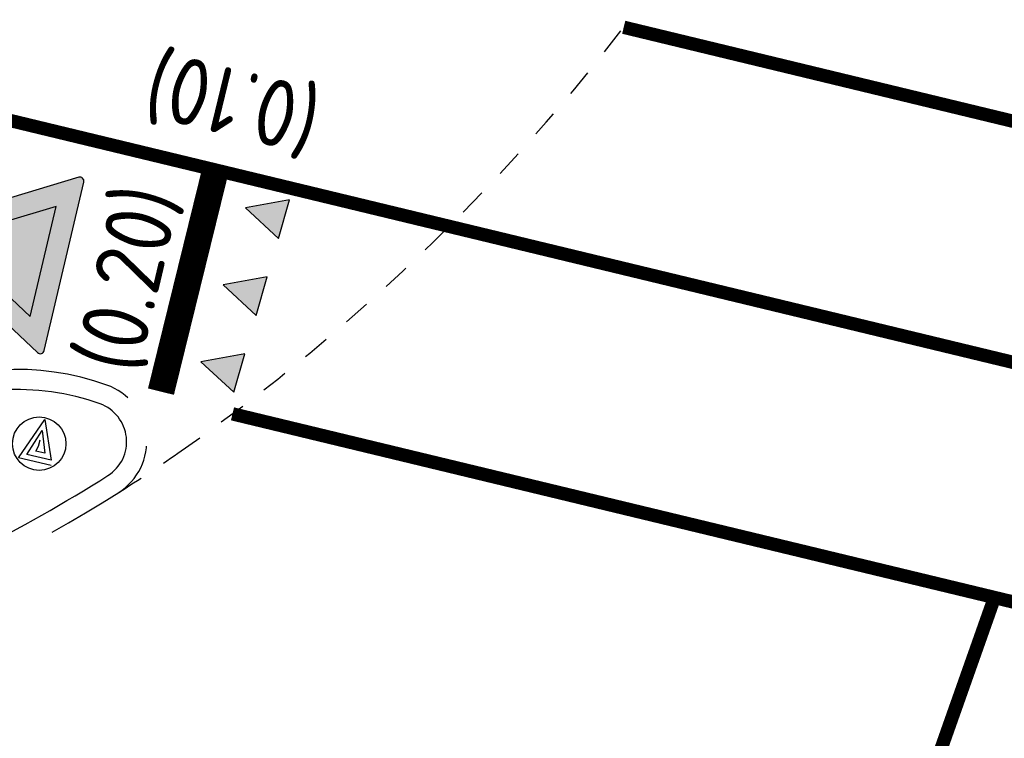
# Model space of a CAD drawing. Header units: metres. Extents: x 116958 to 118326, y 475500 to 477904.
# Tile 96 of 256: x 117509.87 to 117517.24, y 476400.58 to 476405.96. Entities that reach past the tile are written whole.
import ezdxf

# ---------------------------------------------------------------- set-up
doc = ezdxf.new("R2010")
doc.units = ezdxf.units.M
doc.header["$LTSCALE"] = 0.2
for name, pattern in [('200-05-05', [5, 2.5, -2.5]), ('200-1-1', [10, 5, -5]), ('MATGRENS', [2, 1, -1]), ('VH-TROTTOIRBAND_130-150', [15, 5, -2, 2, -2, 2, -2])]:
    doc.linetypes.add(name, pattern=pattern)
doc.layers.get('0').update_dxf_attribs({"color": 6})
for name, color, linetype in [('N-WE-IE-MEUBILAIR_WEGMEUBILAIR_VERKEERSBORD-G', 7, 'Continuous'), ('N-WE-IE-MEUBILAIR_WEGMEUBILAIR_VERKEERSBORD-PAAL', 2, 'Continuous'), ('N-WE-VH-KANTOPSLUITING_ACHTERKANTBAND-G', 251, 'Continuous'), ('N-WE-VH-KANTOPSLUITING_TROTTOIRBAND_130 150-G', 251, 'VH-TROTTOIRBAND_130-150'), ('N-WE-VH-MATERIAALGRENS-G', 251, 'MATGRENS'), ('N-WE-VW-MARKERING_DWARS_DRIEHOEK_3030-G', 1, 'Continuous'), ('N-WE-VW-MARKERING_DWARS_STOPSTREEP_020-G', 1, 'Continuous'), ('N-WE-VW-MARKERING_LANGS_STREEP_050_050_010-G', 1, '200-05-05'), ('N-WE-VW-MARKERING_LANGS_STREEP_100_100_010-G', 1, '200-1-1'), ('N-WE-VW-MARKERING_LANGS_STREEP_GETROKKEN_010-G', 1, 'Continuous'), ('N-WE-VW-MARKERING_TEKST-G', 7, 'Continuous'), ('to-xx-bibcontour', 7, 'Continuous'), ('to-xx-bibkleur', 7, 'Continuous')]:
    doc.layers.add(name, color=color, linetype=linetype)
doc.styles.get("Standard").update_dxf_attribs({"font": 'isocp.shx'})

# ---------------------------------------------------------------- blocks, each defined once
blk = doc.blocks.new('Haaitnd')
blk.add_lwpolyline([(500, 0), (0, 0), (250, -500), (500, 0)])
blk.add_solid([(0, 0), (500, 0), (250, -500)])
blk = doc.blocks.new('B06')
at = {"layer": 'to-xx-bibkleur'}
h = blk.add_hatch(color=10, dxfattribs=at)
h.paths.add_polyline_path([(0.2114, 0.5112), (-0.2114, 0.5112), (0, 0.145)], flags=16)
edge = h.paths.add_edge_path()
edge.add_line((-0.337, 0.5687), (-0.013, 0.0075))
edge.add_arc((0, 0.015), 0.015, 210, 330)
edge.add_line((0.013, 0.0075), (0.337, 0.5687))
edge.add_arc((0.324, 0.5762), 0.015, 330, 450)
edge.add_line((0.324, 0.5912), (-0.324, 0.5912))
edge.add_arc((-0.324, 0.5762), 0.015, 90, 210)
blk.add_hatch(color=255, dxfattribs=at).paths.add_polyline_path([(0.2114, 0.5112), (-0.2114, 0.5112), (0, 0.145)])
at = {"layer": 'to-xx-bibcontour', "color": 7, "flags": 128}
blk.add_lwpolyline([(-0.337, 0.5687), (-0.013, 0.0075, 0.57735), (0.013, 0.0075), (0.337, 0.5687, 0.57735), (0.324, 0.5912), (-0.324, 0.5912, 0.57735)], format="xyb", close=True, dxfattribs=at)
blk.add_lwpolyline([(0.2114, 0.5112), (-0.2114, 0.5112), (0, 0.145)], close=True, dxfattribs=at)
at = {"layer": 'to-xx-bibkleur', "color": 10, "flags": 128}
blk.add_lwpolyline([(-0.337, 0.5687), (-0.013, 0.0075, 0.57735), (0.013, 0.0075), (0.337, 0.5687, 0.57735), (0.324, 0.5912), (-0.324, 0.5912, 0.57735)], format="xyb", close=True, dxfattribs=at)
blk.add_lwpolyline([(0.2114, 0.5112), (-0.2114, 0.5112), (0, 0.145)], close=True, dxfattribs=at)
blk = doc.blocks.new('Vb')
blk.add_lwpolyline([(125, -138), (-127, -138), (0, 185), (114, -100), (-71, -100), (0, 100), (56, -60), (-13, -60), (0, -20), (1, 30)])
blk.add_circle((0, 0), 200)

msp = doc.modelspace()

# ---------------------------------------------------------------- linework, layer by layer
at = {"layer": 'N-WE-VH-KANTOPSLUITING_ACHTERKANTBAND-G', "flags": 128}
msp.add_lwpolyline([(117510.5289, 476402.5473, 0.625062), (117510.4697, 476403.0834, 0.428519), (117508.0764, 476401.8794, 0.625062), (117508.4716, 476401.5123, 0.0487)], format="xyb", close=True, dxfattribs=at)
at = {"layer": 'N-WE-VH-KANTOPSLUITING_TROTTOIRBAND_130 150-G', "flags": 128}
msp.add_lwpolyline([(117510.5202, 476403.2246, 0.428519), (117507.9329, 476401.923, 0.625062), (117508.5257, 476401.3724, 0.0487), (117510.609, 476402.4205, 0.625062)], format="xyb", close=True, dxfattribs=at)
at = {"layer": 'N-WE-VH-MATERIAALGRENS-G'}
for centre, radius, start, end in [((117502.4895, 476415.0248), 14.9955, 304.8244, 323.76383), ((117504.2, 476412.5657), 12, 302.28171, 304.82527)]:
    msp.add_arc(centre, radius, start, end, dxfattribs=at)
at = {"layer": 'N-WE-VW-MARKERING_DWARS_STOPSTREEP_020-G', "const_width": 0.2, "flags": 128}
msp.add_lwpolyline([(117510.9257, 476403.1754), (117511.344, 476404.8747)], dxfattribs=at)
at = {"layer": 'N-WE-VW-MARKERING_LANGS_STREEP_050_050_010-G', "const_width": 0.1, "flags": 128}
for points in [[(117525.1447, 476403.3086), (117514.3914, 476405.9028)], [(117524.5792, 476401.642), (117513.0842, 476404.4126)], [(117511.4613, 476403.0092), (117523.9994, 476399.9893)]]:
    msp.add_lwpolyline(points, dxfattribs=at)
at = {"layer": 'N-WE-VW-MARKERING_LANGS_STREEP_100_100_010-G', "const_width": 0.1, "flags": 128}
msp.add_lwpolyline([(117513.6595, 476391.7098), (117517.1684, 476401.6346)], dxfattribs=at)
at = {"layer": 'N-WE-VW-MARKERING_LANGS_STREEP_GETROKKEN_010-G', "const_width": 0.1, "flags": 128}
msp.add_lwpolyline([(117513.0842, 476404.4126), (117508.7883, 476405.4479)], dxfattribs=at)

# ---------------------------------------------------------------- block references
at = {"layer": 'N-WE-IE-MEUBILAIR_WEGMEUBILAIR_VERKEERSBORD-G', "xscale": 1.999999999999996, "yscale": 1.999999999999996, "zscale": 1.999999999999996, "rotation": 256.7493564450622}
msp.add_blockref('B06', (117509.0484, 476404.3845), dxfattribs=at)
at = {"layer": 'N-WE-IE-MEUBILAIR_WEGMEUBILAIR_VERKEERSBORD-PAAL', "xscale": 0.001, "yscale": 0.001, "zscale": 0.001, "rotation": 346.9218620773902}
msp.add_blockref('Vb', (117510.0138, 476402.786), dxfattribs=at)
at = {"layer": 'N-WE-VW-MARKERING_DWARS_DRIEHOEK_3030-G', "xscale": 0.0005999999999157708, "yscale": 0.0005999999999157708, "zscale": 0.0005999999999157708, "rotation": 253.8043261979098}
for p in [(117511.8889, 476404.6109), (117511.7215, 476404.0347), (117511.5542, 476403.4585)]:
    msp.add_blockref('Haaitnd', p, dxfattribs=at)

# ---------------------------------------------------------------- texts
at = {"layer": 'N-WE-VW-MARKERING_TEKST-G'}
for s, rotation, p in [('(0.10)', 166.35774, (117512.1578, 476405.4289)), ('(0.20)', 76.74493, (117510.7551, 476403.2898))]:
    msp.add_text(s, height=0.5, rotation=rotation, dxfattribs=at).set_placement(p)

doc.saveas('drawing.dxf')
